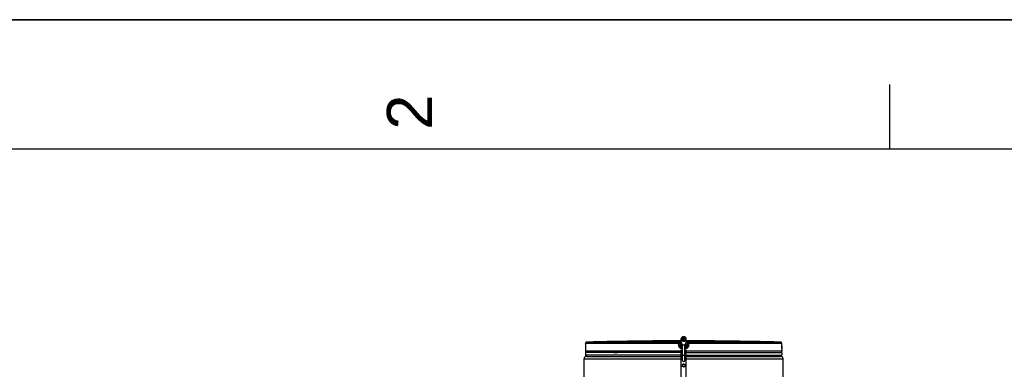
# Model space of a CAD drawing. Header units: millimetres. Extents: x 0 to 297, y 0 to 210.
# Tile 35 of 36: x 155 to 232, y 183 to 210. Entities that reach past the tile are written whole.
import ezdxf

# ---------------------------------------------------------------- set-up
doc = ezdxf.new("R2010")
doc.units = ezdxf.units.MM
doc.header["$LTSCALE"] = 16.335
doc.layers.get('0').update_dxf_attribs({"linetype": 'CONTINUOUS'})
doc.layers.add('01_GLOBAL', color=7, linetype='CONTINUOUS')
doc.layers.add('AXES_REF', color=7, linetype='CONTINUOUS')
doc.styles.add('TEXTSTYLE_2', font='arial.ttf')

# ---------------------------------------------------------------- blocks, each defined once
blk = doc.blocks.new('MARGEA4_BL0', base_point=(148.514, 105.014))
at = {"color": 7, "linetype": 'Continuous'}
for p, q in [((297.014, 210.014), (0.014, 210.014)), ((222.764, 205.014), (222.764, 200.014)), ((287.014, 200.014), (10.014, 200.014))]:
    blk.add_line(p, q, dxfattribs=at)
at = {"color": 2, "linetype": 'Continuous', "style": 'TEXTSTYLE_2', "oblique": 0.00002}
blk.add_text('2', height=3.5, rotation=90, dxfattribs=at).set_placement((187.389, 201.514))

msp = doc.modelspace()

# ---------------------------------------------------------------- linework, layer by layer
at = {"color": 7, "linetype": 'Continuous'}
for p, q in [((0, 210), (297, 210)), ((203.74, 185.192), (203.541, 185.19)), ((203.707, 185.192), (203.591, 185.19)), ((203.739, 185.192), (203.707, 185.192)), ((203.741, 185.192), (203.739, 185.192)), ((206.645, 184.945), (206.645, 185.136)), ((206.785, 185.33), (206.785, 185.259)), ((206.905, 185.33), (206.785, 185.33)), ((206.905, 185.28), (206.785, 185.28)), ((206.905, 185.259), (206.905, 185.33)), ((207.045, 184.945), (207.045, 185.136)), ((210.15, 185.19), (209.95, 185.192)), ((209.951, 185.192), (209.95, 185.192)), ((209.957, 185.192), (209.951, 185.192)), ((210.02, 185.191), (209.957, 185.192)), ((210.048, 185.191), (210.02, 185.191)), ((199.245, 184.611), (199.245, 184.409)), ((199.252, 184.679), (199.251, 184.668)), ((199.251, 184.668), (199.251, 184.658)), ((199.253, 184.72), (199.252, 184.705)), ((199.252, 184.705), (199.252, 184.691)), ((199.252, 184.691), (199.252, 184.679)), ((199.254, 184.768), (199.253, 184.751)), ((199.253, 184.751), (199.253, 184.735)), ((199.253, 184.735), (199.253, 184.72)), ((199.255, 185.012), (199.254, 184.787)), ((199.254, 184.787), (199.254, 184.768)), ((206.645, 184.849), (206.645, 184.839)), ((206.645, 184.692), (206.645, 184.823)), ((206.645, 184.752), (206.685, 184.75)), ((206.685, 184.69), (206.645, 184.692)), ((206.645, 182.153), (206.645, 184.513)), ((206.645, 184.513), (206.765, 184.513)), ((206.765, 184.453), (206.645, 184.453)), ((206.685, 184.905), (207.005, 184.905)), ((206.685, 184.69), (206.685, 184.75)), ((206.685, 184.75), (206.765, 184.75)), ((206.685, 184.69), (206.765, 184.69)), ((206.685, 184.453), (206.685, 184.513)), ((206.975, 184.865), (206.715, 184.865)), ((206.765, 183.705), (206.765, 184.865)), ((206.925, 183.705), (206.925, 184.865)), ((206.925, 184.75), (207.005, 184.75)), ((206.925, 184.69), (207.005, 184.69)), ((206.925, 184.513), (207.045, 184.513)), ((207.045, 184.453), (206.925, 184.453)), ((207.005, 184.75), (207.045, 184.752)), ((207.005, 184.75), (207.005, 184.69)), ((207.045, 184.692), (207.005, 184.69)), ((207.005, 184.513), (207.005, 184.453)), ((207.045, 184.849), (207.045, 184.839)), ((207.045, 184.823), (207.045, 184.692)), ((207.045, 182.153), (207.045, 184.513)), ((214.437, 184.787), (214.435, 185.012)), ((214.437, 184.77), (214.437, 184.787)), ((214.437, 184.758), (214.437, 184.775)), ((214.437, 184.743), (214.437, 184.762)), ((214.437, 184.728), (214.437, 184.746)), ((214.438, 184.716), (214.437, 184.731)), ((214.438, 184.703), (214.438, 184.72)), ((214.438, 184.69), (214.438, 184.707)), ((214.439, 184.679), (214.438, 184.694)), ((214.439, 184.669), (214.439, 184.682)), ((214.44, 184.659), (214.439, 184.671)), ((214.44, 184.651), (214.44, 184.662)), ((214.44, 184.646), (214.44, 184.653)), ((214.441, 184.641), (214.44, 184.648)), ((214.441, 184.637), (214.441, 184.643)), ((214.445, 184.611), (214.445, 184.409)), ((199.245, 184.309), (199.245, 184.109)), ((206.645, 184.309), (199.245, 184.309)), ((206.645, 184.109), (199.245, 184.109)), ((199.285, 184.309), (199.285, 184.313)), ((199.345, 184.009), (199.345, 184.109)), ((199.345, 184.009), (206.645, 184.009)), ((207.045, 184.309), (214.445, 184.309)), ((207.045, 184.109), (214.445, 184.109)), ((207.045, 184.009), (214.345, 184.009)), ((214.345, 184.009), (214.345, 184.109)), ((214.405, 184.309), (214.405, 184.313)), ((214.445, 184.309), (214.445, 184.109)), ((206.754, 183.367), (206.753, 183.261)), ((206.845, 183.204), (206.755, 183.258)), ((206.847, 183.422), (206.756, 183.37)), ((206.849, 183.204), (206.941, 183.256)), ((206.851, 183.422), (206.942, 183.368)), ((206.944, 183.365), (206.943, 183.259))]:
    msp.add_line(p, q, dxfattribs=at)
at = {"color": 9, "linetype": 'Continuous'}
for p, q in [((206.457, 185.112), (199.353, 185.112)), ((203.741, 185.192), (203.741, 185.192)), ((206.457, 185.112), (206.457, 185.19)), ((206.556, 185.024), (206.556, 185.102)), ((206.584, 184.878), (206.556, 185.102)), ((207.134, 185.102), (207.106, 184.878)), ((207.134, 185.102), (207.134, 185.024)), ((207.234, 185.19), (207.234, 185.112)), ((214.338, 185.112), (207.234, 185.112)), ((209.95, 185.192), (209.95, 185.192)), ((199.247, 184.611), (199.245, 184.611)), ((206.645, 184.409), (199.245, 184.409)), ((199.255, 185.012), (199.254, 184.787)), ((199.254, 184.787), (199.254, 184.787)), ((199.255, 185.012), (199.255, 185.012)), ((206.452, 185.012), (199.255, 185.012)), ((206.48, 184.787), (206.452, 185.012)), ((206.584, 184.799), (206.556, 185.024)), ((206.584, 184.799), (206.584, 184.878)), ((206.585, 184.871), (206.584, 184.878)), ((206.634, 184.885), (206.645, 184.886)), ((206.645, 184.945), (206.733, 184.945)), ((206.645, 184.886), (206.656, 184.888)), ((206.765, 184.433), (206.645, 184.433)), ((206.765, 184.611), (206.681, 184.611)), ((206.683, 184.896), (206.682, 184.906)), ((206.685, 184.997), (206.685, 184.905)), ((206.995, 184.885), (206.695, 184.885)), ((206.719, 184.865), (206.716, 184.865)), ((206.765, 184.864), (206.719, 184.865)), ((206.733, 184.945), (206.733, 184.905)), ((206.927, 184.864), (206.925, 184.864)), ((207.009, 184.611), (206.925, 184.611)), ((207.045, 184.433), (206.925, 184.433)), ((206.971, 184.865), (206.927, 184.864)), ((206.958, 184.945), (206.958, 184.905)), ((206.958, 184.945), (207.045, 184.945)), ((206.974, 184.865), (206.971, 184.865)), ((206.98, 184.865), (206.977, 184.865)), ((206.993, 184.885), (206.989, 184.885)), ((206.995, 184.886), (206.993, 184.885)), ((207.005, 184.905), (207.005, 184.997)), ((207.009, 184.906), (207.008, 184.896)), ((207.035, 184.888), (207.045, 184.886)), ((207.045, 184.886), (207.057, 184.885)), ((214.445, 184.409), (207.045, 184.409)), ((207.105, 184.871), (207.106, 184.878)), ((207.134, 185.024), (207.106, 184.799)), ((207.106, 184.878), (207.106, 184.799)), ((207.239, 185.012), (207.21, 184.787)), ((214.435, 185.012), (207.239, 185.012)), ((214.435, 185.012), (214.435, 185.012)), ((214.436, 184.787), (214.435, 185.012)), ((214.436, 184.787), (214.437, 184.787)), ((214.445, 184.611), (214.443, 184.611)), ((199.285, 184.313), (199.318, 184.313)), ((201.453, 184.313), (201.726, 184.313)), ((206.765, 184.105), (206.925, 184.105)), ((211.965, 184.313), (212.238, 184.313)), ((214.373, 184.313), (214.405, 184.313))]:
    msp.add_line(p, q, dxfattribs=at)
at = {"color": 7, "linetype": 'Continuous'}
for points in [[(199.25, 184.646), (199.25, 184.639), (199.249, 184.636), (199.249, 184.634), (199.249, 184.632), (199.249, 184.63), (199.249, 184.629), (199.249, 184.629)], [(199.251, 184.658), (199.25, 184.649), (199.25, 184.646)], [(214.441, 184.63), (214.441, 184.63), (214.442, 184.629), (214.442, 184.628), (214.442, 184.628), (214.442, 184.629), (214.441, 184.63), (214.441, 184.631), (214.441, 184.633), (214.441, 184.635), (214.441, 184.637)]]:
    msp.add_lwpolyline(points, dxfattribs=at)
msp.add_circle((206.848, 183.313), 0.11, dxfattribs=at)
for centre, radius, start, end in [((199.355, 185.012), 0.1, 91.49032, 179.52861), ((206.845, -103.641), 288.85, 90.65548, 91.48637), ((206.845, -103.641), 288.85, 90.03967, 90.6158), ((206.845, -103.641), 288.85, 89.3842, 89.96033), ((206.845, -103.641), 288.85, 88.51363, 89.34452), ((214.335, 185.012), 0.1, 0.47139, 88.50968), ((199.345, 184.611), 0.1, 163.05326, 180), ((199.345, 184.409), 0.1, 180, 235.73564), ((199.311, 184.313), 0.026, 148.62171, 180), ((206.685, 184.945), 0.04, 180, 270), ((206.675, 184.886), 0.02, 0, 80.40687), ((206.715, 184.885), 0.02, 180, 270), ((206.975, 184.885), 0.02, 270, 360), ((207.015, 184.886), 0.02, 99.59313, 180), ((207.005, 184.945), 0.04, 270, 360), ((214.345, 184.409), 0.1, 304.26436, 360), ((214.379, 184.313), 0.026, 0, 31.37829), ((214.345, 184.611), 0.1, 0, 16.94736), ((206.845, 183.705), 0.08, 180, 360), ((206.757, 183.261), 0.004, 179.50122, 239.50122), ((206.758, 183.366), 0.004, 119.50122, 179.50122), ((206.847, 183.208), 0.004, 239.50122, 299.50122), ((206.849, 183.418), 0.004, 59.50122, 119.50122), ((206.939, 183.26), 0.004, 299.50122, 359.50122), ((206.94, 183.365), 0.004, 359.50122, 59.50122)]:
    msp.add_arc(centre, radius, start, end, dxfattribs=at)
at = {"color": 9, "linetype": 'Continuous'}
for centre, radius, start, end in [((199.355, 185.012), 0.0994, 114.70594, 121.53517), ((199.355, 185.012), 0.0993, 107.73051, 114.68278), ((199.355, 185.011), 0.101, 106.15133, 107.74449), ((199.356, 185.011), 0.101, 100.57351, 106.15056), ((199.355, 185.011), 0.101, 98.87081, 100.57313), ((199.355, 185.012), 0.0992, 91.51203, 98.8876), ((214.335, 185.012), 0.0992, 81.1124, 88.48797), ((214.335, 185.011), 0.101, 79.42687, 81.12919), ((214.335, 185.011), 0.101, 73.84944, 79.42649), ((214.335, 185.011), 0.101, 72.25551, 73.84867), ((214.335, 185.012), 0.0993, 65.31722, 72.26949), ((214.335, 185.012), 0.0994, 58.46483, 65.29406), ((199.347, 184.611), 0.1, 169.25753, 179.96117), ((206.684, 184.811), 0.1, 244.21928, 247.55961), ((206.704, 184.933), 0.0481, 266.8795, 269.9915), ((206.845, 186.029), 1.119, 267.644, 270.02144), ((206.846, 186.029), 1.119, 269.97837, 272.35619), ((206.986, 184.933), 0.0481, 270.00874, 273.11987), ((207.005, 184.816), 0.105, 292.49918, 296.89611), ((217.904, 184.804), 3.467, 180.28324, 182.05411), ((214.343, 184.611), 0.1, 0.03872, 10.74603)]:
    msp.add_arc(centre, radius, start, end, dxfattribs=at)
at = {"color": 7, "linetype": 'Continuous'}
msp.add_ellipse((206.845, 185.136), major_axis=(0, -0.231), ratio=0.866025, start_param=0.597411, end_param=0.927295, dxfattribs=at)
at = {"color": 9, "linetype": 'Continuous'}
for points in [[(199.255, 185.012), (199.255, 185.044), (199.275, 185.08), (199.303, 185.097)], [(206.457, 185.19), (206.501, 185.19), (206.551, 185.146), (206.556, 185.102)], [(206.457, 185.112), (206.501, 185.112), (206.551, 185.068), (206.556, 185.024)], [(207.234, 185.19), (207.189, 185.19), (207.14, 185.146), (207.134, 185.102)], [(207.134, 185.024), (207.14, 185.068), (207.189, 185.112), (207.234, 185.112)], [(214.435, 185.012), (214.435, 185.044), (214.415, 185.08), (214.387, 185.097)], [(206.64, 184.721), (206.611, 184.735), (206.588, 184.767), (206.584, 184.799)], [(207.106, 184.799), (207.102, 184.768), (207.08, 184.737), (207.052, 184.722)]]:
    msp.add_open_spline(points, degree=3, dxfattribs=at)
for points, knots in [([(206.452, 185.012), (206.452, 185.035), (206.45, 185.068), (206.456, 185.097), (206.454, 185.11), (206.457, 185.112)], [0, 0, 0, 0, 0.696171, 0.914588, 1, 1, 1, 1]), ([(206.457, 185.19), (206.457, 185.195), (206.486, 185.185), (206.515, 185.195), (206.578, 185.191), (206.621, 185.192), (206.645, 185.192)], [0, 0, 0, 0, 0.075518, 0.290462, 0.613659, 1, 1, 1, 1]), ([(206.556, 185.102), (206.556, 185.104), (206.57, 185.099), (206.592, 185.103), (206.622, 185.095), (206.643, 185.093)], [0, 0, 0, 0, 0.075287, 0.288356, 1, 1, 1, 1]), ([(207.045, 185.192), (207.069, 185.192), (207.113, 185.191), (207.176, 185.195), (207.204, 185.185), (207.234, 185.195), (207.234, 185.19)], [0, 0, 0, 0, 0.386631, 0.709882, 0.924578, 1, 1, 1, 1]), ([(207.048, 185.093), (207.068, 185.095), (207.099, 185.103), (207.121, 185.099), (207.134, 185.104), (207.134, 185.102)], [0, 0, 0, 0, 0.71291, 0.925306, 1, 1, 1, 1]), ([(207.239, 185.012), (207.239, 185.035), (207.24, 185.068), (207.235, 185.097), (207.236, 185.11), (207.234, 185.112)], [0, 0, 0, 0, 0.696141, 0.91458, 1, 1, 1, 1]), ([(199.252, 184.675), (199.251, 184.659), (199.244, 184.645), (199.253, 184.611), (199.247, 184.611)], [0, 0, 0, 0, 0.737793, 1, 1, 1, 1]), ([(199.254, 184.787), (199.254, 184.758), (199.253, 184.72), (199.252, 184.683), (199.252, 184.675)], [0, 0, 0, 0, 0.781563, 1, 1, 1, 1]), ([(206.452, 185.012), (206.465, 185.014), (206.489, 185.017), (206.524, 185.018), (206.539, 185.026), (206.556, 185.021), (206.556, 185.024)], [0, 0, 0, 0, 0.377925, 0.702743, 0.921906, 1, 1, 1, 1]), ([(206.48, 184.787), (206.505, 184.79), (206.539, 184.798), (206.57, 184.795), (206.583, 184.801), (206.584, 184.799)], [0, 0, 0, 0, 0.703014, 0.921992, 1, 1, 1, 1]), ([(206.681, 184.611), (206.634, 184.611), (206.535, 184.647), (206.486, 184.74), (206.48, 184.787)], [0, 0, 0, 0, 0.499277, 1, 1, 1, 1]), ([(206.584, 184.878), (206.584, 184.882), (206.611, 184.876), (206.622, 184.883), (206.634, 184.885)], [0, 0, 0, 0, 0.269026, 1, 1, 1, 1]), ([(206.657, 184.863), (206.654, 184.863), (206.65, 184.863), (206.647, 184.864), (206.645, 184.864), (206.645, 184.865)], [0, 0, 0, 0, 0.73874, 0.92776, 1, 1, 1, 1]), ([(206.765, 184.834), (206.749, 184.834), (206.726, 184.834), (206.696, 184.835), (206.679, 184.836), (206.665, 184.836), (206.654, 184.837), (206.649, 184.838), (206.645, 184.838), (206.645, 184.839)], [0, 0, 0, 0, 0.40789, 0.580212, 0.726455, 0.843598, 0.929159, 0.981472, 1, 1, 1, 1]), ([(206.694, 184.892), (206.692, 184.892), (206.688, 184.892), (206.681, 184.892), (206.675, 184.893), (206.672, 184.893), (206.668, 184.894), (206.67, 184.895), (206.671, 184.895)], [0, 0, 0, 0, 0.26282, 0.484284, 0.735975, 0.887845, 0.940132, 1, 1, 1, 1]), ([(206.714, 184.865), (206.706, 184.865), (206.696, 184.866), (206.684, 184.866), (206.678, 184.867), (206.673, 184.867), (206.671, 184.867), (206.669, 184.868), (206.67, 184.869), (206.671, 184.869)], [0, 0, 0, 0, 0.473144, 0.653947, 0.794676, 0.893876, 0.950578, 0.966802, 1, 1, 1, 1]), ([(206.681, 184.611), (206.681, 184.632), (206.681, 184.659), (206.682, 184.685), (206.682, 184.691)], [0, 0, 0, 0, 0.79974, 1, 1, 1, 1]), ([(206.685, 184.905), (206.69, 184.905), (206.7, 184.9), (206.704, 184.89), (206.704, 184.885)], [0, 0, 0, 0, 0.489293, 1, 1, 1, 1]), ([(206.701, 184.885), (206.7, 184.885), (206.699, 184.884), (206.695, 184.886), (206.695, 184.886)], [0, 0, 0, 0, 0.746952, 1, 1, 1, 1]), ([(206.799, 184.911), (206.799, 184.91), (206.802, 184.907), (206.805, 184.905), (206.808, 184.905)], [0, 0, 0, 0, 0.3026, 1, 1, 1, 1]), ([(206.892, 184.911), (206.891, 184.91), (206.889, 184.907), (206.885, 184.905), (206.882, 184.905)], [0, 0, 0, 0, 0.302602, 1, 1, 1, 1]), ([(207.045, 184.839), (207.045, 184.838), (207.041, 184.838), (207.036, 184.837), (207.025, 184.836), (207.011, 184.836), (206.994, 184.835), (206.965, 184.834), (206.942, 184.834), (206.925, 184.834)], [0, 0, 0, 0, 0.018531, 0.070818, 0.156393, 0.273505, 0.419757, 0.592078, 1, 1, 1, 1]), ([(207.02, 184.869), (207.02, 184.869), (207.021, 184.869), (207.02, 184.867), (207.018, 184.867), (207.014, 184.867), (207.008, 184.866), (206.996, 184.866), (206.987, 184.865), (206.98, 184.865)], [0, 0, 0, 0, 0.035396, 0.050542, 0.105848, 0.203846, 0.343942, 0.52462, 1, 1, 1, 1]), ([(207.005, 184.905), (207, 184.905), (206.99, 184.9), (206.986, 184.89), (206.986, 184.885)], [0, 0, 0, 0, 0.489291, 1, 1, 1, 1]), ([(207.02, 184.895), (207.02, 184.895), (207.022, 184.894), (207.017, 184.893), (207.013, 184.893), (207.005, 184.892), (207, 184.892), (206.996, 184.892)], [0, 0, 0, 0, 0.059367, 0.144917, 0.331748, 0.618272, 1, 1, 1, 1]), ([(207.009, 184.611), (207.009, 184.632), (207.009, 184.659), (207.008, 184.685), (207.008, 184.691)], [0, 0, 0, 0, 0.799741, 1, 1, 1, 1]), ([(207.21, 184.787), (207.204, 184.74), (207.155, 184.647), (207.057, 184.611), (207.009, 184.611)], [0, 0, 0, 0, 0.49977, 1, 1, 1, 1]), ([(207.045, 184.865), (207.045, 184.864), (207.044, 184.864), (207.04, 184.863), (207.036, 184.863), (207.033, 184.863)], [0, 0, 0, 0, 0.07216, 0.261399, 1, 1, 1, 1]), ([(207.057, 184.885), (207.069, 184.883), (207.079, 184.876), (207.106, 184.882), (207.106, 184.878)], [0, 0, 0, 0, 0.730974, 1, 1, 1, 1]), ([(207.21, 184.787), (207.186, 184.79), (207.152, 184.798), (207.121, 184.795), (207.108, 184.801), (207.106, 184.799)], [0, 0, 0, 0, 0.703014, 0.921992, 1, 1, 1, 1]), ([(207.239, 185.012), (207.214, 185.015), (207.18, 185.023), (207.149, 185.019), (207.136, 185.026), (207.134, 185.024)], [0, 0, 0, 0, 0.702776, 0.921913, 1, 1, 1, 1]), ([(214.443, 184.611), (214.437, 184.611), (214.447, 184.648), (214.439, 184.663), (214.439, 184.68)], [0, 0, 0, 0, 0.262433, 1, 1, 1, 1])]:
    msp.add_open_spline(points, degree=3, knots=knots, dxfattribs=at)
at = {"color": 7, "linetype": 'Continuous'}
for points, knots in [([(206.845, 185.531), (206.795, 185.531), (206.717, 185.505), (206.656, 185.428), (206.645, 185.381), (206.645, 185.358)], [0, 0, 0, 0, 0.519469, 0.764859, 1, 1, 1, 1]), ([(206.645, 185.358), (206.645, 185.336), (206.656, 185.289), (206.717, 185.211), (206.795, 185.185), (206.845, 185.185)], [0, 0, 0, 0, 0.235141, 0.480531, 1, 1, 1, 1]), ([(206.645, 185.113), (206.645, 185.093), (206.653, 185.052), (206.674, 185.015), (206.685, 184.997)], [0, 0, 0, 0, 0.481945, 1, 1, 1, 1]), ([(206.845, 185.517), (206.805, 185.517), (206.743, 185.496), (206.694, 185.434), (206.681, 185.378), (206.694, 185.323), (206.743, 185.26), (206.805, 185.24), (206.845, 185.24)], [0, 0, 0, 0, 0.259735, 0.382429, 0.5, 0.61757, 0.740265, 1, 1, 1, 1]), ([(206.845, 185.408), (206.817, 185.408), (206.76, 185.394), (206.718, 185.352), (206.707, 185.328)], [0, 0, 0, 0, 0.517494, 1, 1, 1, 1]), ([(207.045, 185.358), (207.045, 185.381), (207.034, 185.428), (206.973, 185.505), (206.895, 185.531), (206.845, 185.531)], [0, 0, 0, 0, 0.235141, 0.480531, 1, 1, 1, 1]), ([(206.845, 185.24), (206.885, 185.24), (206.948, 185.26), (206.996, 185.323), (207.01, 185.378), (206.996, 185.434), (206.948, 185.496), (206.885, 185.517), (206.845, 185.517)], [0, 0, 0, 0, 0.259735, 0.382429, 0.5, 0.61757, 0.740265, 1, 1, 1, 1]), ([(206.984, 185.328), (206.972, 185.352), (206.93, 185.394), (206.874, 185.408), (206.845, 185.408)], [0, 0, 0, 0, 0.482506, 1, 1, 1, 1]), ([(206.845, 185.185), (206.895, 185.185), (206.973, 185.211), (207.034, 185.289), (207.045, 185.336), (207.045, 185.358)], [0, 0, 0, 0, 0.519469, 0.764859, 1, 1, 1, 1]), ([(207.005, 184.997), (207.017, 185.015), (207.037, 185.052), (207.045, 185.093), (207.045, 185.113)], [0, 0, 0, 0, 0.518055, 1, 1, 1, 1]), ([(206.645, 184.865), (206.645, 184.873), (206.652, 184.888), (206.665, 184.894), (206.671, 184.895)], [0, 0, 0, 0, 0.584532, 1, 1, 1, 1]), ([(206.648, 184.852), (206.649, 184.854), (206.655, 184.863), (206.664, 184.867), (206.671, 184.869)], [0, 0, 0, 0, 0.316738, 1, 1, 1, 1]), ([(207.02, 184.895), (207.025, 184.894), (207.039, 184.888), (207.045, 184.873), (207.045, 184.865)], [0, 0, 0, 0, 0.415471, 1, 1, 1, 1]), ([(207.02, 184.869), (207.021, 184.868), (207.03, 184.866), (207.039, 184.859), (207.042, 184.852)], [0, 0, 0, 0, 0.151555, 1, 1, 1, 1])]:
    msp.add_open_spline(points, degree=3, knots=knots, dxfattribs=at)
for points in [[(206.645, 184.798), (206.616, 184.81), (206.591, 184.84), (206.585, 184.871)], [(206.645, 184.839), (206.645, 184.843), (206.646, 184.848), (206.648, 184.852)], [(206.685, 184.997), (206.698, 184.978), (206.714, 184.96), (206.733, 184.945)], [(206.733, 184.945), (206.752, 184.93), (206.775, 184.918), (206.799, 184.911)], [(206.892, 184.911), (206.915, 184.918), (206.938, 184.93), (206.958, 184.945)], [(207.042, 184.852), (207.044, 184.848), (207.045, 184.843), (207.045, 184.839)], [(207.045, 184.798), (207.074, 184.81), (207.099, 184.84), (207.105, 184.871)]]:
    msp.add_open_spline(points, degree=3, dxfattribs=at)
at = {"layer": '01_GLOBAL', "color": 7, "linetype": 'Continuous'}
for p, q in [((199.145, 181.339), (199.145, 183.809)), ((199.345, 184.009), (206.645, 184.009)), ((207.045, 184.009), (214.345, 184.009)), ((214.545, 181.939), (214.545, 183.809))]:
    msp.add_line(p, q, dxfattribs=at)
at = {"layer": '01_GLOBAL', "color": 9, "linetype": 'Continuous'}
for p, q in [((199.145, 183.809), (206.645, 183.809)), ((207.045, 183.809), (214.545, 183.809))]:
    msp.add_line(p, q, dxfattribs=at)
at = {"layer": '01_GLOBAL', "color": 7, "linetype": 'Continuous'}
for centre, start, end in [((199.345, 183.809), 90, 180), ((214.345, 183.809), 0, 90)]:
    msp.add_arc(centre, 0.2, start, end, dxfattribs=at)
at = {"layer": 'AXES_REF', "color": 7, "linetype": 'Continuous'}
for p, q in [((206.645, 185.136), (206.645, 185.358)), ((207.045, 185.136), (207.045, 185.358)), ((206.645, 184.865), (206.645, 184.849)), ((206.645, 184.839), (206.645, 184.823)), ((206.691, 184.899), (206.671, 184.895)), ((206.698, 184.874), (206.671, 184.869)), ((206.695, 184.886), (206.695, 184.885)), ((206.723, 184.819), (206.725, 184.819)), ((206.725, 184.819), (206.765, 184.819)), ((206.966, 184.819), (206.965, 184.819)), ((206.992, 184.874), (207.02, 184.869)), ((206.995, 184.886), (206.995, 184.885)), ((207, 184.899), (207.02, 184.895)), ((207.045, 184.865), (207.045, 184.849)), ((207.045, 184.839), (207.045, 184.823))]:
    msp.add_line(p, q, dxfattribs=at)
msp.add_arc((206.873, 189.589), 4.771, 270.62861, 271.10969, dxfattribs=at)
for points, knots in [([(206.695, 185.378), (206.695, 185.395), (206.704, 185.43), (206.749, 185.489), (206.808, 185.508), (206.845, 185.508)], [0, 0, 0, 0, 0.23514, 0.480528, 1, 1, 1, 1]), ([(206.845, 185.248), (206.808, 185.248), (206.749, 185.268), (206.704, 185.326), (206.695, 185.361), (206.695, 185.378)], [0, 0, 0, 0, 0.519472, 0.76486, 1, 1, 1, 1]), ([(206.845, 185.508), (206.883, 185.508), (206.941, 185.489), (206.987, 185.43), (206.995, 185.395), (206.995, 185.378)], [0, 0, 0, 0, 0.519472, 0.76486, 1, 1, 1, 1]), ([(206.995, 185.378), (206.995, 185.361), (206.987, 185.326), (206.941, 185.268), (206.883, 185.248), (206.845, 185.248)], [0, 0, 0, 0, 0.23514, 0.480528, 1, 1, 1, 1]), ([(206.645, 184.849), (206.645, 184.849), (206.646, 184.849), (206.646, 184.849), (206.647, 184.849)], [0, 0, 0, 0, 0.294057, 1, 1, 1, 1]), ([(206.645, 184.823), (206.645, 184.823), (206.648, 184.823), (206.651, 184.822), (206.658, 184.821), (206.666, 184.821), (206.678, 184.82), (206.697, 184.82), (206.712, 184.819), (206.723, 184.819)], [0, 0, 0, 0, 0.018414, 0.068841, 0.151574, 0.265556, 0.40945, 0.58134, 1, 1, 1, 1]), ([(206.725, 184.756), (206.725, 184.757), (206.731, 184.756), (206.737, 184.757), (206.75, 184.757), (206.76, 184.758), (206.765, 184.758)], [0, 0, 0, 0, 0.067838, 0.26316, 0.578447, 1, 1, 1, 1]), ([(206.765, 184.753), (206.76, 184.753), (206.75, 184.754), (206.737, 184.754), (206.731, 184.755), (206.725, 184.755), (206.725, 184.756)], [0, 0, 0, 0, 0.421553, 0.73684, 0.932162, 1, 1, 1, 1]), ([(206.925, 184.758), (206.931, 184.758), (206.94, 184.757), (206.954, 184.757), (206.96, 184.756), (206.965, 184.757), (206.965, 184.756)], [0, 0, 0, 0, 0.421553, 0.73684, 0.932162, 1, 1, 1, 1]), ([(206.965, 184.756), (206.965, 184.755), (206.96, 184.755), (206.954, 184.754), (206.94, 184.754), (206.931, 184.753), (206.925, 184.753)], [0, 0, 0, 0, 0.067838, 0.26316, 0.578447, 1, 1, 1, 1]), ([(207.045, 184.823), (207.045, 184.823), (207.043, 184.823), (207.039, 184.822), (207.032, 184.821), (207.024, 184.821), (207.012, 184.82), (206.993, 184.82), (206.977, 184.819), (206.966, 184.819)], [0, 0, 0, 0, 0.018272, 0.068667, 0.151355, 0.265437, 0.409363, 0.581356, 1, 1, 1, 1]), ([(207.045, 184.849), (207.045, 184.849), (207.044, 184.849), (207.044, 184.849), (207.044, 184.849)], [0, 0, 0, 0, 0.292472, 1, 1, 1, 1])]:
    msp.add_open_spline(points, degree=3, knots=knots, dxfattribs=at)

# ---------------------------------------------------------------- block references
at = {"color": 2, "linetype": 'Continuous'}
msp.add_blockref('MARGEA4_BL0', (148.514, 105.014), dxfattribs=at)

doc.saveas('drawing.dxf')
